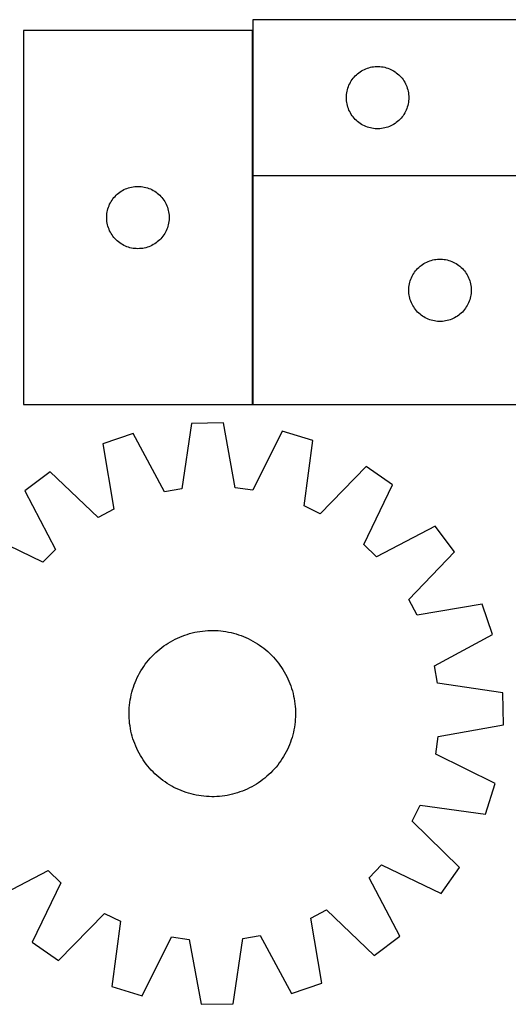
# Model space of a CAD drawing. Header units: millimetres. Extents: x 7 to 1493, y 7 to 486.
# Tile 4 of 5: x 1006 to 1241, y 12 to 486. Entities that reach past the tile are written whole.
import ezdxf

# ---------------------------------------------------------------- set-up
doc = ezdxf.new("R2010")
doc.units = ezdxf.units.MM
doc.layers.add('COMMON', color=5, linetype='CONTINUOUS', true_color=0x0000ff)
doc.layers.add('CUT', color=7, linetype='CONTINUOUS', true_color=0x000000)

msp = doc.modelspace()

# ---------------------------------------------------------------- linework, layer by layer
at = {"layer": 'COMMON'}
for p, q in [((1117.787071, 410.771552), (1117.787071, 480.571551)), ((1117.787071, 300.571551), (1117.787071, 410.571551)), ((1297.887071, 410.671552), (1117.887071, 410.671552))]:
    msp.add_line(p, q, dxfattribs=at)
at = {"layer": 'CUT'}
for p, q in [((1417.887071, 485.771552), (1117.887071, 485.771552)), ((1117.887071, 485.771552), (1117.887071, 410.771552)), ((1007.68707, 480.571551), (1007.68707, 300.571551)), ((1117.68707, 480.571551), (1007.68707, 480.571551)), ((1117.68707, 300.571551), (1117.68707, 480.571551)), ((1167.697971, 459.279833), (1168.278174, 459.789759)), ((1168.278174, 459.789759), (1168.883857, 460.269141)), ((1168.883857, 460.269141), (1169.513415, 460.716707)), ((1169.513415, 460.716707), (1170.165179, 461.131271)), ((1170.165179, 461.131271), (1170.83742, 461.511734)), ((1170.83742, 461.511734), (1171.528355, 461.857086)), ((1171.528355, 461.857086), (1172.236153, 462.166412)), ((1172.236153, 462.166412), (1172.958936, 462.43889)), ((1172.958936, 462.43889), (1173.694787, 462.6738)), ((1173.694787, 462.6738), (1174.441755, 462.870518)), ((1174.441755, 462.870518), (1175.19786, 463.028521)), ((1175.19786, 463.028521), (1175.961096, 463.147392)), ((1175.961096, 463.147392), (1176.729439, 463.226815)), ((1176.729439, 463.226815), (1177.500853, 463.266579)), ((1177.500853, 463.266579), (1178.27329, 463.266579)), ((1178.27329, 463.266579), (1179.044703, 463.226815)), ((1179.044703, 463.226815), (1179.813047, 463.147392)), ((1179.813047, 463.147392), (1180.576283, 463.028521)), ((1180.576283, 463.028521), (1181.332387, 462.870518)), ((1181.332387, 462.870518), (1182.079356, 462.6738)), ((1182.079356, 462.6738), (1182.815207, 462.43889)), ((1182.815207, 462.43889), (1183.53799, 462.166412)), ((1183.53799, 462.166412), (1184.245787, 461.857086)), ((1184.245787, 461.857086), (1184.936722, 461.511734)), ((1184.936722, 461.511734), (1185.608963, 461.131271)), ((1185.608963, 461.131271), (1186.260727, 460.716707)), ((1186.260727, 460.716707), (1186.890286, 460.269141)), ((1186.890286, 460.269141), (1187.495969, 459.789759)), ((1187.495969, 459.789759), (1188.076171, 459.279833)), ((1164.142318, 454.278361), (1164.469765, 454.977959)), ((1164.469765, 454.977959), (1164.832793, 455.659773)), ((1164.832793, 455.659773), (1165.230438, 456.321995)), ((1165.230438, 456.321995), (1165.661646, 456.962869)), ((1165.661646, 456.962869), (1166.125274, 457.580694)), ((1166.125274, 457.580694), (1166.620092, 458.173834)), ((1166.620092, 458.173834), (1167.144788, 458.740714)), ((1167.144788, 458.740714), (1167.697971, 459.279833)), ((1188.076171, 459.279833), (1188.629354, 458.740714)), ((1188.629354, 458.740714), (1189.15405, 458.173834)), ((1189.15405, 458.173834), (1189.648868, 457.580694)), ((1189.648868, 457.580694), (1190.112496, 456.962869)), ((1190.112496, 456.962869), (1190.543705, 456.321995)), ((1190.543705, 456.321995), (1190.94135, 455.659773)), ((1190.94135, 455.659773), (1191.304378, 454.977959)), ((1191.304378, 454.977959), (1191.631825, 454.278361)), ((1162.966573, 449.813867), (1163.065753, 450.579911)), ((1163.065753, 450.579911), (1163.204236, 451.339833)), ((1163.204236, 451.339833), (1163.381655, 452.091619)), ((1163.381655, 452.091619), (1163.597541, 452.833275)), ((1163.597541, 452.833275), (1163.851319, 453.562833)), ((1163.851319, 453.562833), (1164.142318, 454.278361)), ((1191.631825, 454.278361), (1191.922824, 453.562833)), ((1191.922824, 453.562833), (1192.176602, 452.833275)), ((1192.176602, 452.833275), (1192.392487, 452.091619)), ((1192.392487, 452.091619), (1192.569907, 451.339833)), ((1192.569907, 451.339833), (1192.70839, 450.579911)), ((1192.70839, 450.579911), (1192.807569, 449.813867)), ((1162.887071, 448.271552), (1162.90696, 449.043733)), ((1162.90696, 447.499371), (1162.887071, 448.271552)), ((1162.90696, 449.043733), (1162.966573, 449.813867)), ((1162.966573, 446.729237), (1162.90696, 447.499371)), ((1163.065753, 445.963193), (1162.966573, 446.729237)), ((1163.204236, 445.203271), (1163.065753, 445.963193)), ((1192.70839, 445.963193), (1192.569907, 445.203271)), ((1192.807569, 446.729237), (1192.70839, 445.963193)), ((1192.807569, 449.813867), (1192.867183, 449.043733)), ((1192.867183, 447.499371), (1192.807569, 446.729237)), ((1192.867183, 449.043733), (1192.887071, 448.271552)), ((1192.887071, 448.271552), (1192.867183, 447.499371)), ((1163.381655, 444.451485), (1163.204236, 445.203271)), ((1163.597541, 443.70983), (1163.381655, 444.451485)), ((1163.851319, 442.980271), (1163.597541, 443.70983)), ((1164.142318, 442.264743), (1163.851319, 442.980271)), ((1164.469765, 441.565145), (1164.142318, 442.264743)), ((1164.832793, 440.883331), (1164.469765, 441.565145)), ((1165.230438, 440.221109), (1164.832793, 440.883331)), ((1190.94135, 440.883331), (1190.543705, 440.221109)), ((1191.304378, 441.565145), (1190.94135, 440.883331)), ((1191.631825, 442.264743), (1191.304378, 441.565145)), ((1191.922824, 442.980271), (1191.631825, 442.264743)), ((1192.176602, 443.70983), (1191.922824, 442.980271)), ((1192.392487, 444.451485), (1192.176602, 443.70983)), ((1192.569907, 445.203271), (1192.392487, 444.451485)), ((1165.661646, 439.580236), (1165.230438, 440.221109)), ((1166.125274, 438.96241), (1165.661646, 439.580236)), ((1166.620092, 438.36927), (1166.125274, 438.96241)), ((1167.144788, 437.80239), (1166.620092, 438.36927)), ((1167.697971, 437.263272), (1167.144788, 437.80239)), ((1168.278174, 436.753345), (1167.697971, 437.263272)), ((1168.883857, 436.273963), (1168.278174, 436.753345)), ((1169.513415, 435.826397), (1168.883857, 436.273963)), ((1186.890286, 436.273963), (1186.260727, 435.826397)), ((1187.495969, 436.753345), (1186.890286, 436.273963)), ((1188.076171, 437.263272), (1187.495969, 436.753345)), ((1188.629354, 437.80239), (1188.076171, 437.263272)), ((1189.15405, 438.36927), (1188.629354, 437.80239)), ((1189.648868, 438.96241), (1189.15405, 438.36927)), ((1190.112496, 439.580236), (1189.648868, 438.96241)), ((1190.543705, 440.221109), (1190.112496, 439.580236)), ((1170.165179, 435.411833), (1169.513415, 435.826397)), ((1170.83742, 435.03137), (1170.165179, 435.411833)), ((1171.528355, 434.686018), (1170.83742, 435.03137)), ((1172.236153, 434.376693), (1171.528355, 434.686018)), ((1172.958936, 434.104214), (1172.236153, 434.376693)), ((1173.694787, 433.869304), (1172.958936, 434.104214)), ((1174.441755, 433.672586), (1173.694787, 433.869304)), ((1175.19786, 433.514583), (1174.441755, 433.672586)), ((1175.961096, 433.395712), (1175.19786, 433.514583)), ((1176.729439, 433.316289), (1175.961096, 433.395712)), ((1177.500853, 433.276525), (1176.729439, 433.316289)), ((1178.27329, 433.276525), (1177.500853, 433.276525)), ((1179.044703, 433.316289), (1178.27329, 433.276525)), ((1179.813047, 433.395712), (1179.044703, 433.316289)), ((1180.576283, 433.514583), (1179.813047, 433.395712)), ((1181.332387, 433.672586), (1180.576283, 433.514583)), ((1182.079356, 433.869304), (1181.332387, 433.672586)), ((1182.815207, 434.104214), (1182.079356, 433.869304)), ((1183.53799, 434.376693), (1182.815207, 434.104214)), ((1184.245787, 434.686018), (1183.53799, 434.376693)), ((1184.936722, 435.03137), (1184.245787, 434.686018)), ((1185.608963, 435.411833), (1184.936722, 435.03137)), ((1186.260727, 435.826397), (1185.608963, 435.411833)), ((1117.887071, 410.771552), (1317.887071, 410.771552)), ((1297.887071, 410.571551), (1117.887071, 410.571551)), ((1117.887071, 410.571551), (1117.887071, 300.571551)), ((1053.377928, 402.333348), (1053.995754, 402.796976)), ((1053.995754, 402.796976), (1054.636627, 403.228184)), ((1054.636627, 403.228184), (1055.298849, 403.62583)), ((1055.298849, 403.62583), (1055.980663, 403.988857)), ((1055.980663, 403.988857), (1056.680262, 404.316305)), ((1056.680262, 404.316305), (1057.395789, 404.607303)), ((1057.395789, 404.607303), (1058.125348, 404.861082)), ((1058.125348, 404.861082), (1058.867003, 405.076967)), ((1058.867003, 405.076967), (1059.618789, 405.254386)), ((1059.618789, 405.254386), (1060.378712, 405.392869)), ((1060.378712, 405.392869), (1061.144755, 405.492049)), ((1061.144755, 405.492049), (1061.914889, 405.551662)), ((1061.914889, 405.551662), (1062.68707, 405.571551)), ((1062.68707, 405.571551), (1063.459252, 405.551662)), ((1063.459252, 405.551662), (1064.229385, 405.492049)), ((1064.229385, 405.492049), (1064.995429, 405.392869)), ((1064.995429, 405.392869), (1065.755351, 405.254386)), ((1065.755351, 405.254386), (1066.507137, 405.076967)), ((1066.507137, 405.076967), (1067.248793, 404.861082)), ((1067.248793, 404.861082), (1067.978352, 404.607303)), ((1067.978352, 404.607303), (1068.693879, 404.316305)), ((1068.693879, 404.316305), (1069.393477, 403.988857)), ((1069.393477, 403.988857), (1070.075291, 403.62583)), ((1070.075291, 403.62583), (1070.737513, 403.228184)), ((1070.737513, 403.228184), (1071.378387, 402.796976)), ((1071.378387, 402.796976), (1071.996213, 402.333348)), ((1049.446888, 397.621202), (1049.827351, 398.293443)), ((1049.827351, 398.293443), (1050.241915, 398.945207)), ((1050.241915, 398.945207), (1050.689482, 399.574765)), ((1050.689482, 399.574765), (1051.168864, 400.180449)), ((1051.168864, 400.180449), (1051.67879, 400.760651)), ((1051.67879, 400.760651), (1052.217908, 401.313834)), ((1052.217908, 401.313834), (1052.784788, 401.83853)), ((1052.784788, 401.83853), (1053.377928, 402.333348)), ((1071.996213, 402.333348), (1072.589352, 401.83853)), ((1072.589352, 401.83853), (1073.156233, 401.313834)), ((1073.156233, 401.313834), (1073.695351, 400.760651)), ((1073.695351, 400.760651), (1074.205277, 400.180449)), ((1074.205277, 400.180449), (1074.684659, 399.574765)), ((1074.684659, 399.574765), (1075.132225, 398.945207)), ((1075.132225, 398.945207), (1075.54679, 398.293443)), ((1075.54679, 398.293443), (1075.927252, 397.621202)), ((1047.81123, 392.497526), (1047.930101, 393.260762)), ((1047.930101, 393.260762), (1048.088105, 394.016867)), ((1048.088105, 394.016867), (1048.284822, 394.763836)), ((1048.284822, 394.763836), (1048.519732, 395.499687)), ((1048.519732, 395.499687), (1048.792211, 396.222469)), ((1048.792211, 396.222469), (1049.101536, 396.930267)), ((1049.101536, 396.930267), (1049.446888, 397.621202)), ((1075.927252, 397.621202), (1076.272604, 396.930267)), ((1076.272604, 396.930267), (1076.58193, 396.222469)), ((1076.58193, 396.222469), (1076.854409, 395.499687)), ((1076.854409, 395.499687), (1077.089318, 394.763836)), ((1077.089318, 394.763836), (1077.286036, 394.016867)), ((1077.286036, 394.016867), (1077.44404, 393.260762)), ((1077.44404, 393.260762), (1077.56291, 392.497526)), ((1047.692043, 390.95777), (1047.731807, 391.729183)), ((1047.692043, 390.185332), (1047.692043, 390.95777)), ((1047.731807, 389.413919), (1047.692043, 390.185332)), ((1047.731807, 391.729183), (1047.81123, 392.497526)), ((1047.81123, 388.645576), (1047.731807, 389.413919)), ((1047.930101, 387.88234), (1047.81123, 388.645576)), ((1077.56291, 388.645576), (1077.44404, 387.88234)), ((1077.56291, 392.497526), (1077.642333, 391.729183)), ((1077.642333, 389.413919), (1077.56291, 388.645576)), ((1077.642333, 391.729183), (1077.682097, 390.95777)), ((1077.682097, 390.185332), (1077.642333, 389.413919)), ((1077.682097, 390.95777), (1077.682097, 390.185332)), ((1048.088105, 387.126235), (1047.930101, 387.88234)), ((1048.284822, 386.379267), (1048.088105, 387.126235)), ((1048.519732, 385.643415), (1048.284822, 386.379267)), ((1048.792211, 384.920633), (1048.519732, 385.643415)), ((1049.101536, 384.212835), (1048.792211, 384.920633)), ((1049.446888, 383.5219), (1049.101536, 384.212835)), ((1076.272604, 384.212835), (1075.927252, 383.5219)), ((1076.58193, 384.920633), (1076.272604, 384.212835)), ((1076.854409, 385.643415), (1076.58193, 384.920633)), ((1077.089318, 386.379267), (1076.854409, 385.643415)), ((1077.286036, 387.126235), (1077.089318, 386.379267)), ((1077.44404, 387.88234), (1077.286036, 387.126235)), ((1049.827351, 382.849659), (1049.446888, 383.5219)), ((1050.241915, 382.197895), (1049.827351, 382.849659)), ((1050.689482, 381.568337), (1050.241915, 382.197895)), ((1051.168864, 380.962653), (1050.689482, 381.568337)), ((1051.67879, 380.382451), (1051.168864, 380.962653)), ((1052.217908, 379.829268), (1051.67879, 380.382451)), ((1052.784788, 379.304572), (1052.217908, 379.829268)), ((1053.377928, 378.809754), (1052.784788, 379.304572)), ((1072.589352, 379.304572), (1071.996213, 378.809754)), ((1073.156233, 379.829268), (1072.589352, 379.304572)), ((1073.695351, 380.382451), (1073.156233, 379.829268)), ((1074.205277, 380.962653), (1073.695351, 380.382451)), ((1074.684659, 381.568337), (1074.205277, 380.962653)), ((1075.132225, 382.197895), (1074.684659, 381.568337)), ((1075.54679, 382.849659), (1075.132225, 382.197895)), ((1075.927252, 383.5219), (1075.54679, 382.849659)), ((1053.995754, 378.346126), (1053.377928, 378.809754)), ((1054.636627, 377.914918), (1053.995754, 378.346126)), ((1055.298849, 377.517272), (1054.636627, 377.914918)), ((1055.980663, 377.154245), (1055.298849, 377.517272)), ((1056.680262, 376.826797), (1055.980663, 377.154245)), ((1057.395789, 376.535799), (1056.680262, 376.826797)), ((1058.125348, 376.28202), (1057.395789, 376.535799)), ((1058.867003, 376.066135), (1058.125348, 376.28202)), ((1059.618789, 375.888716), (1058.867003, 376.066135)), ((1060.378712, 375.750233), (1059.618789, 375.888716)), ((1061.144755, 375.651053), (1060.378712, 375.750233)), ((1061.914889, 375.59144), (1061.144755, 375.651053)), ((1062.68707, 375.571551), (1061.914889, 375.59144)), ((1063.459252, 375.59144), (1062.68707, 375.571551)), ((1064.229385, 375.651053), (1063.459252, 375.59144)), ((1064.995429, 375.750233), (1064.229385, 375.651053)), ((1065.755351, 375.888716), (1064.995429, 375.750233)), ((1066.507137, 376.066135), (1065.755351, 375.888716)), ((1067.248793, 376.28202), (1066.507137, 376.066135)), ((1067.978352, 376.535799), (1067.248793, 376.28202)), ((1068.693879, 376.826797), (1067.978352, 376.535799)), ((1069.393477, 377.154245), (1068.693879, 376.826797)), ((1070.075291, 377.517272), (1069.393477, 377.154245)), ((1070.737513, 377.914918), (1070.075291, 377.517272)), ((1071.378387, 378.346126), (1070.737513, 377.914918)), ((1071.996213, 378.809754), (1071.378387, 378.346126)), ((1202.236153, 369.466411), (1202.958936, 369.738889)), ((1202.958936, 369.738889), (1203.694787, 369.973799)), ((1203.694787, 369.973799), (1204.441755, 370.170517)), ((1204.441755, 370.170517), (1205.19786, 370.32852)), ((1205.19786, 370.32852), (1205.961096, 370.447391)), ((1205.961096, 370.447391), (1206.729439, 370.526814)), ((1206.729439, 370.526814), (1207.500853, 370.566578)), ((1207.500853, 370.566578), (1208.27329, 370.566578)), ((1208.27329, 370.566578), (1209.044703, 370.526814)), ((1209.044703, 370.526814), (1209.813047, 370.447391)), ((1209.813047, 370.447391), (1210.576283, 370.32852)), ((1210.576283, 370.32852), (1211.332387, 370.170517)), ((1211.332387, 370.170517), (1212.079356, 369.973799)), ((1212.079356, 369.973799), (1212.815207, 369.738889)), ((1212.815207, 369.738889), (1213.53799, 369.466411)), ((1195.661646, 364.262868), (1196.125274, 364.880693)), ((1196.125274, 364.880693), (1196.620092, 365.473833)), ((1196.620092, 365.473833), (1197.144788, 366.040713)), ((1197.144788, 366.040713), (1197.697971, 366.579832)), ((1197.697971, 366.579832), (1198.278174, 367.089758)), ((1198.278174, 367.089758), (1198.883857, 367.56914)), ((1198.883857, 367.56914), (1199.513415, 368.016706)), ((1199.513415, 368.016706), (1200.165179, 368.43127)), ((1200.165179, 368.43127), (1200.83742, 368.811733)), ((1200.83742, 368.811733), (1201.528355, 369.157085)), ((1201.528355, 369.157085), (1202.236153, 369.466411)), ((1213.53799, 369.466411), (1214.245787, 369.157085)), ((1214.245787, 369.157085), (1214.936722, 368.811733)), ((1214.936722, 368.811733), (1215.608963, 368.43127)), ((1215.608963, 368.43127), (1216.260727, 368.016706)), ((1216.260727, 368.016706), (1216.890286, 367.56914)), ((1216.890286, 367.56914), (1217.495969, 367.089758)), ((1217.495969, 367.089758), (1218.076171, 366.579832)), ((1218.076171, 366.579832), (1218.629354, 366.040713)), ((1218.629354, 366.040713), (1219.15405, 365.473833)), ((1219.15405, 365.473833), (1219.648868, 364.880693)), ((1219.648868, 364.880693), (1220.112496, 364.262868)), ((1193.381655, 359.391618), (1193.597541, 360.133274)), ((1193.597541, 360.133274), (1193.851319, 360.862832)), ((1193.851319, 360.862832), (1194.142318, 361.57836)), ((1194.142318, 361.57836), (1194.469765, 362.277958)), ((1194.469765, 362.277958), (1194.832793, 362.959772)), ((1194.832793, 362.959772), (1195.230438, 363.621994)), ((1195.230438, 363.621994), (1195.661646, 364.262868)), ((1220.112496, 364.262868), (1220.543705, 363.621994)), ((1220.543705, 363.621994), (1220.94135, 362.959772)), ((1220.94135, 362.959772), (1221.304378, 362.277958)), ((1221.304378, 362.277958), (1221.631825, 361.57836)), ((1221.631825, 361.57836), (1221.922824, 360.862832)), ((1221.922824, 360.862832), (1222.176602, 360.133274)), ((1222.176602, 360.133274), (1222.392487, 359.391618)), ((1192.887071, 355.571551), (1192.90696, 356.343732)), ((1192.90696, 354.79937), (1192.887071, 355.571551)), ((1192.90696, 356.343732), (1192.966573, 357.113866)), ((1192.966573, 357.113866), (1193.065753, 357.87991)), ((1193.065753, 357.87991), (1193.204236, 358.639832)), ((1193.204236, 358.639832), (1193.381655, 359.391618)), ((1222.392487, 359.391618), (1222.569907, 358.639832)), ((1222.569907, 358.639832), (1222.70839, 357.87991)), ((1222.70839, 357.87991), (1222.807569, 357.113866)), ((1222.807569, 357.113866), (1222.867183, 356.343732)), ((1222.867183, 356.343732), (1222.887071, 355.571551)), ((1222.887071, 355.571551), (1222.867183, 354.79937)), ((1192.966573, 354.029236), (1192.90696, 354.79937)), ((1193.065753, 353.263192), (1192.966573, 354.029236)), ((1193.204236, 352.50327), (1193.065753, 353.263192)), ((1193.381655, 351.751484), (1193.204236, 352.50327)), ((1193.597541, 351.009829), (1193.381655, 351.751484)), ((1193.851319, 350.28027), (1193.597541, 351.009829)), ((1222.176602, 351.009829), (1221.922824, 350.28027)), ((1222.392487, 351.751484), (1222.176602, 351.009829)), ((1222.569907, 352.50327), (1222.392487, 351.751484)), ((1222.70839, 353.263192), (1222.569907, 352.50327)), ((1222.807569, 354.029236), (1222.70839, 353.263192)), ((1222.867183, 354.79937), (1222.807569, 354.029236)), ((1194.142318, 349.564742), (1193.851319, 350.28027)), ((1194.469765, 348.865144), (1194.142318, 349.564742)), ((1194.832793, 348.18333), (1194.469765, 348.865144)), ((1195.230438, 347.521108), (1194.832793, 348.18333)), ((1195.661646, 346.880235), (1195.230438, 347.521108)), ((1196.125274, 346.262409), (1195.661646, 346.880235)), ((1196.620092, 345.669269), (1196.125274, 346.262409)), ((1219.648868, 346.262409), (1219.15405, 345.669269)), ((1220.112496, 346.880235), (1219.648868, 346.262409)), ((1220.543705, 347.521108), (1220.112496, 346.880235)), ((1220.94135, 348.18333), (1220.543705, 347.521108)), ((1221.304378, 348.865144), (1220.94135, 348.18333)), ((1221.631825, 349.564742), (1221.304378, 348.865144)), ((1221.922824, 350.28027), (1221.631825, 349.564742)), ((1197.144788, 345.102389), (1196.620092, 345.669269)), ((1197.697971, 344.563271), (1197.144788, 345.102389)), ((1198.278174, 344.053344), (1197.697971, 344.563271)), ((1198.883857, 343.573962), (1198.278174, 344.053344)), ((1199.513415, 343.126396), (1198.883857, 343.573962)), ((1200.165179, 342.711832), (1199.513415, 343.126396)), ((1200.83742, 342.331369), (1200.165179, 342.711832)), ((1201.528355, 341.986017), (1200.83742, 342.331369)), ((1202.236153, 341.676692), (1201.528355, 341.986017)), ((1202.958936, 341.404213), (1202.236153, 341.676692)), ((1203.694787, 341.169303), (1202.958936, 341.404213)), ((1204.441755, 340.972585), (1203.694787, 341.169303)), ((1212.079356, 341.169303), (1211.332387, 340.972585)), ((1212.815207, 341.404213), (1212.079356, 341.169303)), ((1213.53799, 341.676692), (1212.815207, 341.404213)), ((1214.245787, 341.986017), (1213.53799, 341.676692)), ((1214.936722, 342.331369), (1214.245787, 341.986017)), ((1215.608963, 342.711832), (1214.936722, 342.331369)), ((1216.260727, 343.126396), (1215.608963, 342.711832)), ((1216.890286, 343.573962), (1216.260727, 343.126396)), ((1217.495969, 344.053344), (1216.890286, 343.573962)), ((1218.076171, 344.563271), (1217.495969, 344.053344)), ((1218.629354, 345.102389), (1218.076171, 344.563271)), ((1219.15405, 345.669269), (1218.629354, 345.102389)), ((1205.19786, 340.814582), (1204.441755, 340.972585)), ((1205.961096, 340.695711), (1205.19786, 340.814582)), ((1206.729439, 340.616288), (1205.961096, 340.695711)), ((1207.500853, 340.576524), (1206.729439, 340.616288)), ((1208.27329, 340.576524), (1207.500853, 340.576524)), ((1209.044703, 340.616288), (1208.27329, 340.576524)), ((1209.813047, 340.695711), (1209.044703, 340.616288)), ((1210.576283, 340.814582), (1209.813047, 340.695711)), ((1211.332387, 340.972585), (1210.576283, 340.814582)), ((1007.68707, 300.571551), (1117.68707, 300.571551)), ((1117.887071, 300.571551), (1297.887071, 300.571551)), ((1088.456282, 291.517624), (1083.828387, 260.092199)), ((1103.840268, 291.769665), (1088.456282, 291.517624)), ((1109.49511, 260.512706), (1103.840268, 291.769665)), ((1060.34571, 286.592021), (1045.792555, 281.598403)), ((1075.382716, 258.612328), (1060.34571, 286.592021)), ((1132.097106, 287.767548), (1117.984726, 259.310291)), ((1146.806031, 283.25334), (1132.097106, 287.767548)), ((1045.792555, 281.598403), (1051.102156, 250.280949)), ((1142.525174, 251.778763), (1146.806031, 283.25334)), ((1172.443158, 270.715258), (1150.227711, 248.011764)), ((1185.03721, 261.876683), (1172.443158, 270.715258)), ((1020.579908, 268.227231), (1008.282148, 258.980845)), ((1043.527151, 246.263652), (1020.579908, 268.227231)), ((1171.239694, 233.265439), (1185.03721, 261.876683)), ((1008.282148, 258.980845), (1023.009503, 230.836934)), ((1083.828387, 260.092199), (1075.382716, 258.612328)), ((1117.984726, 259.310291), (1109.49511, 260.512706)), ((1150.227711, 248.011764), (1142.525174, 251.778763)), ((1051.102156, 250.280949), (1043.527151, 246.263652)), ((1205.545087, 242.02995), (1177.401175, 227.302595)), ((1214.791472, 229.73219), (1205.545087, 242.02995)), ((1017.046659, 224.675452), (988.435415, 238.472969)), ((1177.401175, 227.302595), (1171.239694, 233.265439)), ((1023.009503, 230.836934), (1017.046659, 224.675452)), ((1192.827894, 206.784947), (1214.791472, 229.73219)), ((1196.845191, 199.209942), (1192.827894, 206.784947)), ((1228.162644, 204.519543), (1196.845191, 199.209942)), ((1233.156263, 189.966388), (1228.162644, 204.519543)), ((1083.980599, 189.169754), (1085.159224, 189.605474)), ((1085.159224, 189.605474), (1086.350952, 190.003958)), ((1086.350952, 190.003958), (1087.55461, 190.364812)), ((1087.55461, 190.364812), (1088.769008, 190.68768)), ((1088.769008, 190.68768), (1089.992949, 190.972243)), ((1089.992949, 190.972243), (1091.225224, 191.218221)), ((1091.225224, 191.218221), (1092.464617, 191.425371)), ((1092.464617, 191.425371), (1093.709905, 191.593489)), ((1093.709905, 191.593489), (1094.95986, 191.722408)), ((1094.95986, 191.722408), (1096.213247, 191.812002)), ((1096.213247, 191.812002), (1097.46883, 191.862181)), ((1097.46883, 191.862181), (1098.72537, 191.872897)), ((1098.72537, 191.872897), (1099.981626, 191.844139)), ((1099.981626, 191.844139), (1101.236359, 191.775935)), ((1101.236359, 191.775935), (1102.488331, 191.668352)), ((1102.488331, 191.668352), (1103.736306, 191.521497)), ((1103.736306, 191.521497), (1104.979052, 191.335515)), ((1104.979052, 191.335515), (1106.215342, 191.110589)), ((1106.215342, 191.110589), (1107.443958, 190.846941)), ((1107.443958, 190.846941), (1108.663686, 190.544832)), ((1108.663686, 190.544832), (1109.873323, 190.204559)), ((1109.873323, 190.204559), (1111.071675, 189.826458)), ((1111.071675, 189.826458), (1112.257559, 189.410903)), ((1205.17657, 174.929382), (1233.156263, 189.966388)), ((1075.159716, 184.402586), (1076.192952, 185.117729)), ((1076.192952, 185.117729), (1077.248142, 185.800064)), ((1077.248142, 185.800064), (1078.324243, 186.448919)), ((1078.324243, 186.448919), (1079.420195, 187.063652)), ((1079.420195, 187.063652), (1080.534915, 187.643657)), ((1080.534915, 187.643657), (1081.667304, 188.188361)), ((1081.667304, 188.188361), (1082.816243, 188.697228)), ((1082.816243, 188.697228), (1083.980599, 189.169754)), ((1112.257559, 189.410903), (1113.429804, 188.958303)), ((1113.429804, 188.958303), (1114.587255, 188.469106)), ((1114.587255, 188.469106), (1115.728769, 187.943793)), ((1115.728769, 187.943793), (1116.853219, 187.382884)), ((1116.853219, 187.382884), (1117.959496, 186.786932)), ((1117.959496, 186.786932), (1119.046507, 186.156525)), ((1119.046507, 186.156525), (1120.11318, 185.492285)), ((1120.11318, 185.492285), (1121.158463, 184.794868)), ((1121.158463, 184.794868), (1122.181324, 184.064962)), ((1069.476778, 179.464467), (1070.357709, 180.360552)), ((1070.357709, 180.360552), (1071.266351, 181.228524)), ((1071.266351, 181.228524), (1072.201809, 182.067526)), ((1072.201809, 182.067526), (1073.163159, 182.876732)), ((1073.163159, 182.876732), (1074.149452, 183.655341)), ((1074.149452, 183.655341), (1075.159716, 184.402586)), ((1122.181324, 184.064962), (1123.180753, 183.303287)), ((1123.180753, 183.303287), (1124.155764, 182.510595)), ((1124.155764, 182.510595), (1125.105395, 181.687668)), ((1125.105395, 181.687668), (1126.028708, 180.835319)), ((1126.028708, 180.835319), (1126.924793, 179.954389)), ((1065.51723, 174.594222), (1066.247136, 175.617082)), ((1066.247136, 175.617082), (1067.008811, 176.616511)), ((1067.008811, 176.616511), (1067.801503, 177.591522)), ((1067.801503, 177.591522), (1068.624429, 178.541153)), ((1068.624429, 178.541153), (1069.476778, 179.464467)), ((1126.924793, 179.954389), (1127.792765, 179.045746)), ((1127.792765, 179.045746), (1128.631768, 178.110289)), ((1128.631768, 178.110289), (1129.440973, 177.148939)), ((1129.440973, 177.148939), (1130.219583, 176.162645)), ((1130.219583, 176.162645), (1130.966828, 175.152382)), ((1062.929214, 170.288977), (1063.525166, 171.395254)), ((1063.525166, 171.395254), (1064.155573, 172.482265)), ((1064.155573, 172.482265), (1064.819813, 173.548939)), ((1064.819813, 173.548939), (1065.51723, 174.594222)), ((1130.966828, 175.152382), (1131.681971, 174.119146)), ((1131.681971, 174.119146), (1132.364306, 173.063956)), ((1132.364306, 173.063956), (1133.01316, 171.987854)), ((1133.01316, 171.987854), (1133.627893, 170.891903)), ((1133.627893, 170.891903), (1134.207898, 169.777183)), ((1206.656441, 166.483711), (1205.17657, 174.929382)), ((1060.901195, 165.693317), (1061.353794, 166.865563)), ((1061.353794, 166.865563), (1061.842992, 168.023014)), ((1061.842992, 168.023014), (1062.368305, 169.164527)), ((1062.368305, 169.164527), (1062.929214, 170.288977)), ((1134.207898, 169.777183), (1134.752603, 168.644794)), ((1134.752603, 168.644794), (1135.26147, 167.495855)), ((1135.26147, 167.495855), (1135.733996, 166.331498)), ((1135.733996, 166.331498), (1136.169716, 165.152874)), ((1238.081866, 161.855816), (1206.656441, 166.483711)), ((1059.465156, 160.879716), (1059.767266, 162.099445)), ((1059.767266, 162.099445), (1060.107539, 163.309081)), ((1060.107539, 163.309081), (1060.48564, 164.507433)), ((1060.48564, 164.507433), (1060.901195, 165.693317)), ((1136.169716, 165.152874), (1136.5682, 163.961145)), ((1136.5682, 163.961145), (1136.929053, 162.757488)), ((1136.929053, 162.757488), (1137.251921, 161.54309)), ((1137.251921, 161.54309), (1137.536485, 160.319149)), ((1238.333907, 146.47183), (1238.081866, 161.855816)), ((1058.643746, 155.924089), (1058.7906, 157.172064)), ((1058.7906, 157.172064), (1058.976583, 158.41481)), ((1058.976583, 158.41481), (1059.201509, 159.651101)), ((1059.201509, 159.651101), (1059.465156, 160.879716)), ((1137.536485, 160.319149), (1137.782463, 159.086874)), ((1137.782463, 159.086874), (1137.989613, 157.847481)), ((1137.989613, 157.847481), (1138.157731, 156.602192)), ((1138.157731, 156.602192), (1138.28665, 155.352238)), ((1058.439201, 152.161128), (1058.467959, 153.417385)), ((1058.449917, 150.904589), (1058.439201, 152.161128)), ((1058.467959, 153.417385), (1058.536163, 154.672118)), ((1058.536163, 154.672118), (1058.643746, 155.924089)), ((1138.28665, 155.352238), (1138.376243, 154.09885)), ((1138.376243, 154.09885), (1138.426423, 152.843267)), ((1138.426423, 152.843267), (1138.437139, 151.586728)), ((1058.500096, 149.649006), (1058.449917, 150.904589)), ((1058.58969, 148.395618), (1058.500096, 149.649006)), ((1058.718609, 147.145664), (1058.58969, 148.395618)), ((1058.886726, 145.900375), (1058.718609, 147.145664)), ((1138.232594, 147.823767), (1138.085739, 146.575792)), ((1138.340176, 149.075738), (1138.232594, 147.823767)), ((1138.40838, 150.330471), (1138.340176, 149.075738)), ((1138.437139, 151.586728), (1138.40838, 150.330471)), ((1059.093877, 144.660982), (1058.886726, 145.900375)), ((1059.339855, 143.428707), (1059.093877, 144.660982)), ((1059.624418, 142.204766), (1059.339855, 143.428707)), ((1059.947286, 140.990368), (1059.624418, 142.204766)), ((1137.411183, 142.86814), (1137.109074, 141.648412)), ((1137.674831, 144.096755), (1137.411183, 142.86814)), ((1137.899757, 145.333046), (1137.674831, 144.096755)), ((1138.085739, 146.575792), (1137.899757, 145.333046)), ((1207.076948, 140.816988), (1238.333907, 146.47183)), ((1060.30814, 139.786711), (1059.947286, 140.990368)), ((1060.706623, 138.594982), (1060.30814, 139.786711)), ((1061.142343, 137.416358), (1060.706623, 138.594982)), ((1061.61487, 136.252001), (1061.142343, 137.416358)), ((1135.975145, 138.054539), (1135.522545, 136.882293)), ((1136.3907, 139.240423), (1135.975145, 138.054539)), ((1136.768801, 140.438775), (1136.3907, 139.240423)), ((1137.109074, 141.648412), (1136.768801, 140.438775)), ((1205.874533, 132.327372), (1207.076948, 140.816988)), ((1062.123737, 135.103062), (1061.61487, 136.252001)), ((1062.668441, 133.970674), (1062.123737, 135.103062)), ((1063.248446, 132.855953), (1062.668441, 133.970674)), ((1063.863179, 131.760002), (1063.248446, 132.855953)), ((1133.947126, 133.458879), (1133.351174, 132.352602)), ((1134.508035, 134.583329), (1133.947126, 133.458879)), ((1135.033347, 135.724842), (1134.508035, 134.583329)), ((1135.522545, 136.882293), (1135.033347, 135.724842)), ((1064.512034, 130.6839), (1063.863179, 131.760002)), ((1065.194369, 129.62871), (1064.512034, 130.6839)), ((1065.909512, 128.595474), (1065.194369, 129.62871)), ((1066.656757, 127.585211), (1065.909512, 128.595474)), ((1130.629203, 128.130774), (1129.867528, 127.131345)), ((1131.359109, 129.153635), (1130.629203, 128.130774)), ((1132.056527, 130.198917), (1131.359109, 129.153635)), ((1132.720766, 131.265591), (1132.056527, 130.198917)), ((1133.351174, 132.352602), (1132.720766, 131.265591)), ((1234.33179, 118.214992), (1205.874533, 132.327372)), ((1067.435366, 126.598917), (1066.656757, 127.585211)), ((1068.244571, 125.637568), (1067.435366, 126.598917)), ((1069.083574, 124.70211), (1068.244571, 125.637568)), ((1069.951546, 123.793467), (1069.083574, 124.70211)), ((1070.847631, 122.912537), (1069.951546, 123.793467)), ((1126.518631, 123.387305), (1125.609988, 122.519332)), ((1127.399561, 124.28339), (1126.518631, 123.387305)), ((1128.25191, 125.206703), (1127.399561, 124.28339)), ((1129.074837, 126.156334), (1128.25191, 125.206703)), ((1129.867528, 127.131345), (1129.074837, 126.156334)), ((1071.770945, 122.060188), (1070.847631, 122.912537)), ((1072.720576, 121.237261), (1071.770945, 122.060188)), ((1073.695587, 120.444569), (1072.720576, 121.237261)), ((1074.695016, 119.682895), (1073.695587, 120.444569)), ((1075.717876, 118.952988), (1074.695016, 119.682895)), ((1076.763159, 118.255571), (1075.717876, 118.952988)), ((1120.683387, 118.630127), (1119.628198, 117.947792)), ((1121.716624, 119.34527), (1120.683387, 118.630127)), ((1122.726887, 120.092515), (1121.716624, 119.34527)), ((1123.71318, 120.871124), (1122.726887, 120.092515)), ((1124.67453, 121.68033), (1123.71318, 120.871124)), ((1125.609988, 122.519332), (1124.67453, 121.68033)), ((1077.829833, 117.591331), (1076.763159, 118.255571)), ((1078.916844, 116.960924), (1077.829833, 117.591331)), ((1080.02312, 116.364972), (1078.916844, 116.960924)), ((1081.14757, 115.804063), (1080.02312, 116.364972)), ((1082.289084, 115.27875), (1081.14757, 115.804063)), ((1083.446535, 114.789553), (1082.289084, 115.27875)), ((1084.618781, 114.336953), (1083.446535, 114.789553)), ((1085.804665, 113.921398), (1084.618781, 114.336953)), ((1087.003016, 113.543297), (1085.804665, 113.921398)), ((1110.525387, 113.743898), (1109.32173, 113.383044)), ((1111.717116, 114.142382), (1110.525387, 113.743898)), ((1112.89574, 114.578102), (1111.717116, 114.142382)), ((1114.060096, 115.050628), (1112.89574, 114.578102)), ((1115.209036, 115.559495), (1114.060096, 115.050628)), ((1116.341424, 116.1042), (1115.209036, 115.559495)), ((1117.456144, 116.684205), (1116.341424, 116.1042)), ((1118.552096, 117.298938), (1117.456144, 116.684205)), ((1119.628198, 117.947792), (1118.552096, 117.298938)), ((1229.817582, 103.506067), (1234.33179, 118.214992)), ((1088.212653, 113.203024), (1087.003016, 113.543297)), ((1089.432381, 112.900915), (1088.212653, 113.203024)), ((1090.660997, 112.637267), (1089.432381, 112.900915)), ((1091.897288, 112.412341), (1090.660997, 112.637267)), ((1093.140034, 112.226359), (1091.897288, 112.412341)), ((1094.388008, 112.079504), (1093.140034, 112.226359)), ((1095.63998, 111.971921), (1094.388008, 112.079504)), ((1096.894713, 111.903717), (1095.63998, 111.971921)), ((1098.150969, 111.874959), (1096.894713, 111.903717)), ((1099.407509, 111.885675), (1098.150969, 111.874959)), ((1100.663092, 111.935854), (1099.407509, 111.885675)), ((1101.916479, 112.025448), (1100.663092, 111.935854)), ((1103.166434, 112.154367), (1101.916479, 112.025448)), ((1104.411723, 112.322485), (1103.166434, 112.154367)), ((1105.651116, 112.529635), (1104.411723, 112.322485)), ((1106.883391, 112.775613), (1105.651116, 112.529635)), ((1108.107331, 113.060176), (1106.883391, 112.775613)), ((1109.32173, 113.383044), (1108.107331, 113.060176)), ((1194.576005, 100.084387), (1198.343005, 107.786924)), ((1198.343005, 107.786924), (1229.817582, 103.506067)), ((1217.2795, 77.868939), (1194.576005, 100.084387)), ((991.331253, 61.717906), (1019.475164, 76.445262)), ((1019.475164, 76.445262), (1025.636646, 70.482417)), ((1173.866836, 72.910922), (1179.829681, 79.072404)), ((1179.829681, 79.072404), (1208.440925, 65.274887)), ((1208.440925, 65.274887), (1217.2795, 77.868939)), ((1188.594192, 44.767011), (1173.866836, 72.910922)), ((1025.636646, 70.482417), (1011.839129, 41.871173)), ((1145.774184, 53.466907), (1153.349189, 57.484204)), ((1153.349189, 57.484204), (1176.296432, 35.520625)), ((1024.433181, 33.032598), (1046.648628, 55.736093)), ((1046.648628, 55.736093), (1054.351166, 51.969093)), ((1151.083784, 22.149454), (1145.774184, 53.466907)), ((1054.351166, 51.969093), (1050.070309, 20.494516)), ((1064.779234, 15.980308), (1078.891614, 44.437565)), ((1078.891614, 44.437565), (1087.381229, 43.23515)), ((1087.381229, 43.23515), (1093.036071, 11.978191)), ((1108.420057, 12.230232), (1113.047953, 43.655657)), ((1113.047953, 43.655657), (1121.493623, 45.135528)), ((1121.493623, 45.135528), (1136.530629, 17.155835)), ((1176.296432, 35.520625), (1188.594192, 44.767011)), ((1011.839129, 41.871173), (1024.433181, 33.032598)), ((1050.070309, 20.494516), (1064.779234, 15.980308)), ((1136.530629, 17.155835), (1151.083784, 22.149454)), ((1093.036071, 11.978191), (1108.420057, 12.230232))]:
    msp.add_line(p, q, dxfattribs=at)

doc.saveas('drawing.dxf')
